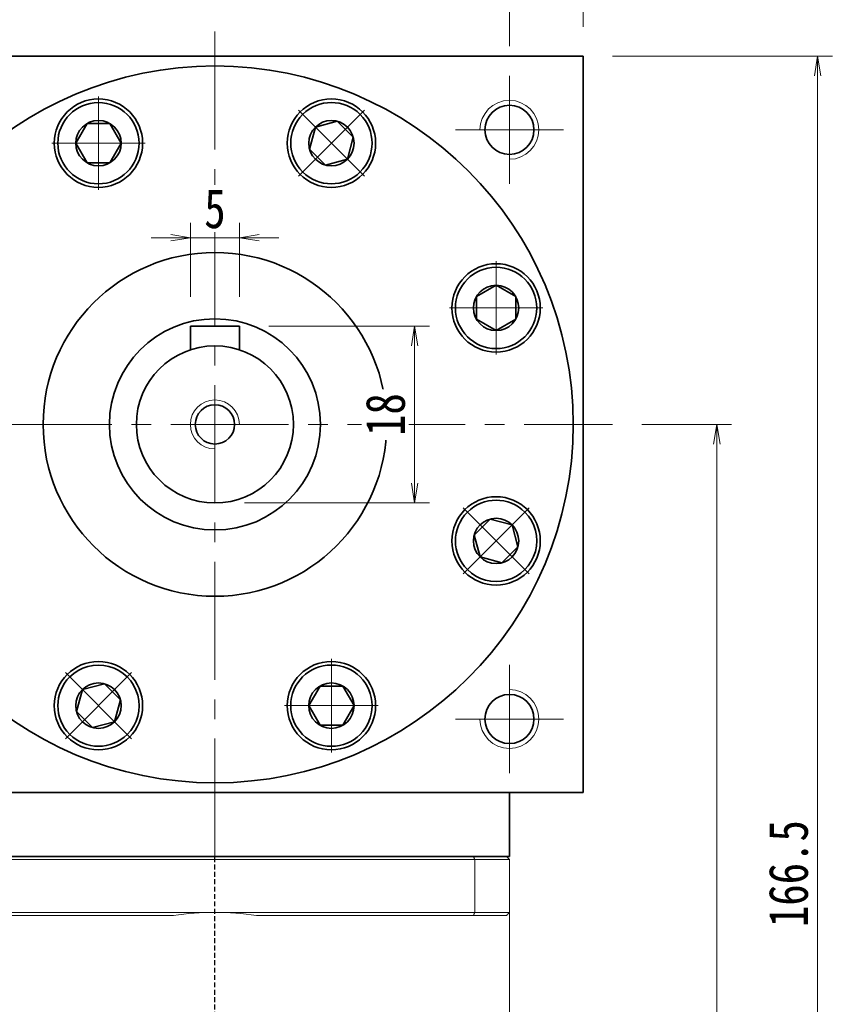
# Model space of a CAD drawing. Header units: millimetres. Extents: x -3 to 535, y 0 to 368.
# Tile 7 of 8: x 303 to 386, y 216 to 317. Entities that reach past the tile are written whole.
import ezdxf

# ---------------------------------------------------------------- set-up
doc = ezdxf.new("R2010")
doc.units = ezdxf.units.MM
doc.set_wipeout_variables(frame=1)
doc.linetypes.add('DASHED', pattern=[0.75, 0.5, -0.25])
doc.linetypes.add('点画线', pattern=[18, 12, -2, 2, -2])
for name, color, linetype, lineweight in [('EB0_1', 7, 'Continuous', 35), ('中心线层', 1, '点画线', 18), ('尺寸线层', 3, 'Continuous', 18), ('粗实线层', 7, 'Continuous', 35)]:
    doc.layers.add(name, color=color, linetype=linetype, lineweight=lineweight)
doc.styles.add('宋体', font='SimSun.ttf', dxfattribs={"width": 0.8})
doc.dimstyles.new('A水平标注$0', dxfattribs={"dimtxt": 3.5, "dimasz": 2, "dimexe": 1.5, "dimexo": 3, "dimgap": 1.1, "dimtad": 1, "dimtoh": 1, "dimdec": 4, "dimdsep": 46, "dimtxsty": '宋体', "dimblk": 'OPEN', "dimcen": 3, "dimclrd": 3, "dimclre": 3, "dimclrt": 6, "dimadec": 0, "dimazin": 0, "dimtm": 1e-09, "dimtfac": 1, "dimtdec": 4, "dimtix": 1, "dimtmove": 0, "dimatfit": 3, "dimldrblk": 'OPEN', "dimfxl": 0, "dimlwd": 13, "dimlwe": 13, "dimarcsym": 0})

# ---------------------------------------------------------------- blocks, each defined once
blk = doc.blocks.new('_Open')
at = {"color": 0, "linetype": 'ByBlock', "lineweight": -2}
for p, q in [((-1, 0.167), (0, 0)), ((-1, -0.167), (0, 0)), ((0, 0), (-1, 0))]:
    blk.add_line(p, q, dxfattribs=at)
blk = doc.blocks.new('*D28')
at = {"layer": 'Defpoints', "color": 0, "transparency": 16777216}
for p in [(292.66, 319.53), (322.66, 315.94), (292.66, 310.94)]:
    blk.add_point(p, dxfattribs=at)
at = {"layer": '尺寸线层', "color": 3, "lineweight": 13, "transparency": 16777216}
for p, q in [((292.66, 313.94), (292.66, 321.03)), ((322.66, 318.94), (322.66, 321.03)), ((320.66, 319.53), (294.66, 319.53))]:
    blk.add_line(p, q, dxfattribs=at)
at = {"layer": '尺寸线层', "color": 3, "lineweight": 13, "transparency": 16777216, "xscale": 2, "yscale": 2, "zscale": 2, "rotation": 180}
blk.add_blockref('_Open', (292.66, 319.53), dxfattribs=at)
at = {"layer": '尺寸线层', "color": 3, "lineweight": 13, "transparency": 16777216, "xscale": 2, "yscale": 2, "zscale": 2}
blk.add_blockref('_Open', (322.66, 319.53), dxfattribs=at)
at = {"layer": '尺寸线层', "color": 6, "transparency": 16777216, "insert": (307.66, 322.48), "char_height": 4, "attachment_point": 5, "style": '宋体', "bg_fill": 3, "box_fill_scale": 1.1, "bg_fill_color": 257, "bg_fill_transparency": 0}
blk.add_mtext('30', dxfattribs=at)
blk = doc.blocks.new('*D29')
at = {"layer": 'Defpoints', "color": 0, "transparency": 16777216}
for p in [(352.66, 319.53), (322.66, 315.94), (352.66, 310.94)]:
    blk.add_point(p, dxfattribs=at)
at = {"layer": '尺寸线层', "color": 3, "lineweight": 13, "transparency": 16777216}
for p, q in [((322.66, 318.94), (322.66, 321.03)), ((352.66, 313.94), (352.66, 321.03)), ((324.66, 319.53), (350.66, 319.53))]:
    blk.add_line(p, q, dxfattribs=at)
at = {"layer": '尺寸线层', "color": 3, "lineweight": 13, "transparency": 16777216, "xscale": 2, "yscale": 2, "zscale": 2, "rotation": 180}
blk.add_blockref('_Open', (322.66, 319.53), dxfattribs=at)
at = {"layer": '尺寸线层', "color": 3, "lineweight": 13, "transparency": 16777216, "xscale": 2, "yscale": 2, "zscale": 2}
blk.add_blockref('_Open', (352.66, 319.53), dxfattribs=at)
at = {"layer": '尺寸线层', "color": 6, "transparency": 16777216, "insert": (337.66, 322.48), "char_height": 4, "attachment_point": 5, "style": '宋体', "bg_fill": 3, "box_fill_scale": 1.1, "bg_fill_color": 257, "bg_fill_transparency": 0}
blk.add_mtext('30', dxfattribs=at)
blk = doc.blocks.new('*D30')
at = {"layer": 'Defpoints', "color": 0, "transparency": 16777216}
for p in [(285.16, 331.14), (285.16, 312.94), (360.16, 312.94)]:
    blk.add_point(p, dxfattribs=at)
at = {"layer": '尺寸线层', "color": 3, "lineweight": 13, "transparency": 16777216}
for p, q in [((285.16, 315.94), (285.16, 332.64)), ((360.16, 315.94), (360.16, 332.64)), ((358.16, 331.14), (287.16, 331.14))]:
    blk.add_line(p, q, dxfattribs=at)
at = {"layer": '尺寸线层', "color": 3, "lineweight": 13, "transparency": 16777216, "xscale": 2, "yscale": 2, "zscale": 2, "rotation": 180}
blk.add_blockref('_Open', (285.16, 331.14), dxfattribs=at)
at = {"layer": '尺寸线层', "color": 3, "lineweight": 13, "transparency": 16777216, "xscale": 2, "yscale": 2, "zscale": 2}
blk.add_blockref('_Open', (360.16, 331.14), dxfattribs=at)
at = {"layer": '尺寸线层', "color": 6, "transparency": 16777216, "insert": (322.66, 334.07), "char_height": 4, "attachment_point": 5, "style": '宋体', "bg_fill": 3, "box_fill_scale": 1.1, "bg_fill_color": 257, "bg_fill_transparency": 0}
blk.add_mtext('75', dxfattribs=at)
blk = doc.blocks.new('*D34')
at = {"layer": 'Defpoints', "color": 0, "transparency": 16777216}
for p in [(320.16, 294.45), (320.16, 285.44), (325.16, 285.44)]:
    blk.add_point(p, dxfattribs=at)
at = {"layer": '尺寸线层', "color": 3, "lineweight": 13, "transparency": 16777216}
for p, q in [((320.16, 288.44), (320.16, 295.95)), ((325.16, 288.44), (325.16, 295.95)), ((318.16, 294.45), (316.16, 294.45)), ((325.16, 294.45), (320.16, 294.45)), ((327.16, 294.45), (329.16, 294.45))]:
    blk.add_line(p, q, dxfattribs=at)
at = {"layer": '尺寸线层', "color": 3, "lineweight": 13, "transparency": 16777216, "xscale": 2, "yscale": 2, "zscale": 2}
blk.add_blockref('_Open', (320.16, 294.45), dxfattribs=at)
at = {"layer": '尺寸线层', "color": 3, "lineweight": 13, "transparency": 16777216, "xscale": 2, "yscale": 2, "zscale": 2, "rotation": 180}
blk.add_blockref('_Open', (325.16, 294.45), dxfattribs=at)
at = {"layer": '尺寸线层', "color": 6, "transparency": 16777216, "insert": (322.66, 297.39), "char_height": 4, "attachment_point": 5, "style": '宋体', "bg_fill": 3, "box_fill_scale": 1.1, "bg_fill_color": 257, "bg_fill_transparency": 0}
blk.add_mtext('5', dxfattribs=at)
blk = doc.blocks.new('*X7')
at = {"layer": '中心线层', "linetype": '点画线', "lineweight": 18}
for p, q in [((0, -4.76), (0, 4.76)), ((-4.76, 0), (4.76, 0))]:
    blk.add_line(p, q, dxfattribs=at)
at = {"layer": '粗实线层'}
for p, q in [((-2.31, 0), (-1.15, 2)), ((-1.15, 2), (1.15, 2)), ((2.31, 0), (1.15, 2)), ((2.31, 0), (1.15, 2)), ((-2.31, 0), (-1.15, -2)), ((2.31, 0), (1.15, -2)), ((-1.15, -2), (1.15, -2))]:
    blk.add_line(p, q, dxfattribs=at)
blk.add_circle((0, 0), 2.31, dxfattribs=at)
for start, end in [(0, 180), (180, 360)]:
    blk.add_arc((0, 0), 4.14, start, end, dxfattribs=at)
blk = doc.blocks.new('*D8')
at = {"layer": 'Defpoints', "color": 0, "transparency": 16777216}
for p in [(325.16, 285.44), (322.66, 267.44), (343, 267.44)]:
    blk.add_point(p, dxfattribs=at)
at = {"layer": '尺寸线层', "color": 3, "lineweight": 13, "transparency": 16777216}
for p, q in [((328.16, 285.44), (344.5, 285.44)), ((343, 283.44), (343, 269.44)), ((325.66, 267.44), (344.5, 267.44))]:
    blk.add_line(p, q, dxfattribs=at)
at = {"layer": '尺寸线层', "color": 3, "lineweight": 13, "transparency": 16777216, "xscale": 2, "yscale": 2, "zscale": 2}
for p, rotation in [((343, 285.44), 90), ((343, 267.44), 270)]:
    blk.add_blockref('_Open', p, dxfattribs=dict(at, rotation=rotation))
at = {"layer": '尺寸线层', "color": 6, "transparency": 16777216, "insert": (340.04, 276.44), "char_height": 4, "attachment_point": 5, "rotation": 90, "style": '宋体', "bg_fill": 3, "box_fill_scale": 1.1, "bg_fill_color": 257, "bg_fill_transparency": 0}
blk.add_mtext('18', dxfattribs=at)
blk = doc.blocks.new('*D9')
at = {"layer": 'Defpoints', "color": 0, "transparency": 16777216}
for p in [(363.16, 275.44), (352.46, 146.44), (373.78, 146.44)]:
    blk.add_point(p, dxfattribs=at)
at = {"layer": '尺寸线层', "color": 3, "lineweight": 13, "transparency": 16777216}
for p, q in [((366.16, 275.44), (375.28, 275.44)), ((373.78, 273.44), (373.78, 148.44)), ((355.46, 146.44), (375.28, 146.44))]:
    blk.add_line(p, q, dxfattribs=at)
at = {"layer": '尺寸线层', "color": 3, "lineweight": 13, "transparency": 16777216, "xscale": 2, "yscale": 2, "zscale": 2}
for p, rotation in [((373.78, 275.44), 89.9999999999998), ((373.78, 146.44), 269.9999999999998)]:
    blk.add_blockref('_Open', p, dxfattribs=dict(at, rotation=rotation))
at = {"layer": '尺寸线层', "color": 6, "transparency": 16777216, "insert": (370.83, 210.94), "char_height": 4, "attachment_point": 5, "rotation": 90, "style": '宋体', "bg_fill": 3, "box_fill_scale": 1.1, "bg_fill_color": 257, "bg_fill_transparency": 0}
blk.add_mtext('129', dxfattribs=at)
blk = doc.blocks.new('*D10')
at = {"layer": 'Defpoints', "color": 0, "transparency": 16777216}
for p in [(360.16, 312.94), (352.46, 146.44), (384.05, 146.44)]:
    blk.add_point(p, dxfattribs=at)
at = {"layer": '尺寸线层', "color": 3, "lineweight": 13, "transparency": 16777216}
for p, q in [((363.16, 312.94), (385.55, 312.94)), ((384.05, 310.94), (384.05, 148.44)), ((355.46, 146.44), (385.55, 146.44))]:
    blk.add_line(p, q, dxfattribs=at)
at = {"layer": '尺寸线层', "color": 3, "lineweight": 13, "transparency": 16777216, "xscale": 2, "yscale": 2, "zscale": 2}
for p, rotation in [((384.05, 312.94), 90), ((384.05, 146.44), 270)]:
    blk.add_blockref('_Open', p, dxfattribs=dict(at, rotation=rotation))
at = {"layer": '尺寸线层', "color": 6, "transparency": 16777216, "insert": (381.09, 229.69), "char_height": 4, "attachment_point": 5, "rotation": 90, "style": '宋体', "bg_fill": 3, "box_fill_scale": 1.1, "bg_fill_color": 257, "bg_fill_transparency": 0}
blk.add_mtext('166.5', dxfattribs=at)

msp = doc.modelspace()

# ---------------------------------------------------------------- linework, layer by layer
at = {"color": 7, "linetype": 'Continuous', "lineweight": 15}
for p, q in [((296.20123, 231.13545), (349.11625, 231.13545)), ((349.00262, 231.43545), (296.31486, 231.43545)), ((349.11625, 231.13545), (349.11625, 225.73545)), ((322.65874, 225.73545), (296.20123, 225.73545)), ((349.11625, 225.73545), (322.65874, 225.73545)), ((296.31486, 225.43545), (318.42672, 225.43545)), ((326.89076, 225.43545), (349.00262, 225.43545))]:
    msp.add_line(p, q, dxfattribs=at)
at = {"color": 1, "linetype": 'DASHED'}
msp.add_line((322.65874, 143.11052), (322.65874, 231.43545), dxfattribs=at)
at = {"color": 7, "linetype": 'Continuous', "lineweight": 15}
for start, end in [(90, 98.1096145), (81.8903855, 90)]:
    msp.add_arc((322.65874, 195.73545), 30, start, end, dxfattribs=at)
for points in [[(349.11625, 231.13545), (349.00262, 231.43545)], [(349.00262, 225.43545), (349.11625, 225.73545)]]:
    msp.add_open_spline(points, degree=1, dxfattribs=at)
at = {"layer": 'EB0_1'}
msp.add_line((352.65874, 231.43545), (292.65874, 231.43545), dxfattribs=at)
at = {"layer": '中心线层'}
for p, q in [((322.65874, 231.43545), (322.65874, 315.93545)), ((352.65874, 310.93545), (352.65874, 299.93545)), ((347.15874, 305.43545), (358.15874, 305.43545)), ((282.15874, 275.43545), (363.15874, 275.43545)), ((352.65874, 250.93545), (352.65874, 239.93545)), ((358.15874, 245.43545), (347.15874, 245.43545))]:
    msp.add_line(p, q, dxfattribs=at)
at = {"layer": '粗实线层'}
for p, q in [((285.15874, 312.93545), (360.15874, 312.93545)), ((360.15874, 312.93545), (360.15874, 237.93545)), ((325.15874, 285.43545), (320.15874, 285.43545)), ((320.15874, 285.43545), (320.15874, 283.03479)), ((325.15874, 285.43545), (325.15874, 283.03479)), ((285.15874, 237.93545), (360.15874, 237.93545)), ((352.65874, 231.43545), (352.65874, 237.93545))]:
    msp.add_line(p, q, dxfattribs=at)
for centre, radius in [((310.79555, 304.07571), 4.5), ((334.52193, 304.07571), 4.5), ((352.65874, 305.43545), 2.5), ((351.29901, 287.29863), 4.5), ((322.65874, 275.43545), 10.75), ((322.65874, 275.43545), 8), ((322.65874, 275.43545), 2), ((351.29901, 263.57226), 4.5), ((310.79555, 246.79518), 4.5), ((334.52193, 246.79518), 4.5), ((352.65874, 245.43545), 2.5)]:
    msp.add_circle(centre, radius, dxfattribs=at)
at = {"layer": '粗实线层', "lineweight": 18}
for centre, radius, start, end in [((352.65874, 305.43545), 3, 270, 180), ((322.65874, 275.43545), 2.5, 0, 270), ((352.65874, 245.43545), 3, 180, 90)]:
    msp.add_arc(centre, radius, start, end, dxfattribs=at)

# ---------------------------------------------------------------- next in the draw order: dimensions: what is measured, and where the dimension line sits
at = {"layer": '尺寸线层'}
dim = msp.add_linear_dim(base=(292.65874, 319.52807), p1=(322.65874, 315.93545), p2=(292.65874, 310.93545), angle=180, dimstyle='A水平标注$0', override={"dimtxt": 4, "dimgap": 1, "dimblk": 'Open', "dimtfill": 1, "dimtfillclr": 256}, dxfattribs=at)
dim.commit()
dim.dimension.update_dxf_attribs({"geometry": '*D28', "text_midpoint": (307.65874, 322.48337)})
dim = msp.add_linear_dim(base=(320.15874, 294.45367), p1=(325.15874, 285.43545), p2=(320.15874, 285.43545), dimstyle='A水平标注$0', override={"dimtxt": 4, "dimgap": 1, "dimblk": 'Open', "dimtfill": 1, "dimtfillclr": 256}, dxfattribs=at)
dim.commit()
dim.dimension.update_dxf_attribs({"geometry": '*D34', "text_midpoint": (322.65874, 297.38663)})

# ---------------------------------------------------------------- next in the draw order: wipeouts: each hides what was drawn before it
for points in [[(314.93555, 304.07571), (314.93548, 304.09997), (314.93527, 304.12424), (314.93491, 304.1485), (314.93442, 304.17275), (314.93378, 304.19701), (314.933, 304.22126), (314.93207, 304.24551), (314.931, 304.26975), (314.9298, 304.29398), (314.92845, 304.3182), (314.92695, 304.34242), (314.92532, 304.36663), (314.92354, 304.39083), (314.92163, 304.41501), (314.91957, 304.43919), (314.91737, 304.46335), (314.91502, 304.4875), (314.91254, 304.51164), (314.90991, 304.53576), (314.90715, 304.55986), (314.90424, 304.58395), (314.90119, 304.60802), (314.898, 304.63208), (314.89467, 304.65611), (314.8912, 304.68012), (314.88758, 304.70411), (314.88383, 304.72809), (314.87994, 304.75203), (314.8759, 304.77596), (314.87173, 304.79986), (314.87173, 304.79986), (314.83366, 304.98855), (314.78687, 305.17526), (314.73144, 305.3596), (314.66751, 305.54116), (314.59521, 305.71956), (314.51469, 305.8944), (314.42613, 306.06531), (314.32973, 306.23191), (314.22568, 306.39386), (314.11422, 306.5508), (313.99559, 306.70238), (313.87003, 306.84829), (313.73783, 306.9882), (313.59927, 307.12182), (313.45465, 307.24885), (313.30428, 307.36902), (313.14849, 307.48207), (312.98761, 307.58776), (312.82199, 307.68586), (312.652, 307.77615), (312.47798, 307.85844), (312.30033, 307.93255), (312.11943, 307.99833), (311.93567, 308.05563), (311.74944, 308.10432), (311.56115, 308.14431), (311.3712, 308.17549), (311.18001, 308.19782), (310.98799, 308.21124), (310.79555, 308.21571), (310.79555, 308.21571), (310.60312, 308.21124), (310.4111, 308.19782), (310.21991, 308.17549), (310.02996, 308.14431), (309.84167, 308.10432), (309.65544, 308.05563), (309.47168, 307.99833), (309.29077, 307.93255), (309.11313, 307.85844), (308.93911, 307.77615), (308.76911, 307.68586), (308.6035, 307.58776), (308.44262, 307.48207), (308.28682, 307.36902), (308.13646, 307.24885), (307.99183, 307.12182), (307.85327, 306.9882), (307.72107, 306.84829), (307.59552, 306.70238), (307.47689, 306.5508), (307.36543, 306.39386), (307.26138, 306.23191), (307.16497, 306.06531), (307.07642, 305.8944), (306.9959, 305.71956), (306.9236, 305.54116), (306.85966, 305.3596), (306.80424, 305.17526), (306.75745, 304.98855), (306.71938, 304.79986), (306.71938, 304.79986), (306.7152, 304.77596), (306.71117, 304.75203), (306.70728, 304.72809), (306.70352, 304.70411), (306.69991, 304.68012), (306.69644, 304.65611), (306.69311, 304.63208), (306.68992, 304.60802), (306.68687, 304.58395), (306.68396, 304.55986), (306.68119, 304.53576), (306.67857, 304.51164), (306.67609, 304.4875), (306.67374, 304.46335), (306.67154, 304.43919), (306.66948, 304.41501), (306.66756, 304.39083), (306.66579, 304.36663), (306.66415, 304.34242), (306.66266, 304.3182), (306.66131, 304.29398), (306.6601, 304.26975), (306.65904, 304.24551), (306.65811, 304.22126), (306.65733, 304.19701), (306.65669, 304.17275), (306.65619, 304.1485), (306.65584, 304.12424), (306.65563, 304.09997), (306.65555, 304.07571), (306.65555, 304.07571), (306.66123, 303.85904), (306.67823, 303.64296), (306.70652, 303.42807), (306.74602, 303.21496), (306.79662, 303.0042), (306.85818, 302.79638), (306.93053, 302.59207), (307.01348, 302.39182), (307.10679, 302.19619), (307.21021, 302.00571), (307.32346, 301.82091), (307.44622, 301.64228), (307.57817, 301.47032), (307.71893, 301.30551), (307.86813, 301.14829), (308.02535, 300.99909), (308.19017, 300.85833), (308.36212, 300.72638), (308.54075, 300.60361), (308.72555, 300.49037), (308.91603, 300.38694), (309.11166, 300.29363), (309.31191, 300.21069), (309.51622, 300.13834), (309.72404, 300.07678), (309.9348, 300.02618), (310.14792, 299.98668), (310.36281, 299.95839), (310.57888, 299.94138), (310.79555, 299.93571), (310.79555, 299.93571), (311.01223, 299.94138), (311.2283, 299.95839), (311.44319, 299.98668), (311.65631, 300.02618), (311.86707, 300.07678), (312.07488, 300.13834), (312.2792, 300.21069), (312.47944, 300.29363), (312.67508, 300.38694), (312.86555, 300.49037), (313.05036, 300.60361), (313.22899, 300.72638), (313.40094, 300.85833), (313.56576, 300.99909), (313.72298, 301.14829), (313.87217, 301.30551), (314.01294, 301.47032), (314.14488, 301.64228), (314.26765, 301.82091), (314.3809, 302.00571), (314.48432, 302.19619), (314.57763, 302.39182), (314.66058, 302.59207), (314.73293, 302.79638), (314.79449, 303.0042), (314.84509, 303.21496), (314.88458, 303.42807), (314.91288, 303.64296), (314.92988, 303.85904)], [(337.44935, 301.14829), (337.46646, 301.1655), (337.48346, 301.1828), (337.50036, 301.20021), (337.51717, 301.21771), (337.53386, 301.23532), (337.55046, 301.25302), (337.56695, 301.27081), (337.58334, 301.28871), (337.59962, 301.3067), (337.61579, 301.32478), (337.63186, 301.34296), (337.64782, 301.36124), (337.66368, 301.3796), (337.67942, 301.39806), (337.69506, 301.41661), (337.71059, 301.43525), (337.72601, 301.45399), (337.74132, 301.47281), (337.75652, 301.49172), (337.77161, 301.51072), (337.78659, 301.52981), (337.80145, 301.54899), (337.8162, 301.56825), (337.83084, 301.5876), (337.84537, 301.60704), (337.85978, 301.62656), (337.87407, 301.64616), (337.88826, 301.66585), (337.90232, 301.68562), (337.91627, 301.70547), (337.91627, 301.70547), (338.02278, 301.86581), (338.12171, 302.03093), (338.21287, 302.20046), (338.29605, 302.37406), (338.37106, 302.55132), (338.43776, 302.73189), (338.49599, 302.91536), (338.54563, 303.10134), (338.58657, 303.28942), (338.61873, 303.47921), (338.64203, 303.67028), (338.65642, 303.86223), (338.66187, 304.05464), (338.65838, 304.2471), (338.64594, 304.43919), (338.62459, 304.63049), (338.59437, 304.82059), (338.55534, 305.00908), (338.50759, 305.19556), (338.45123, 305.37961), (338.38638, 305.56085), (338.31317, 305.73887), (338.23176, 305.9133), (338.14234, 306.08375), (338.04508, 306.24987), (337.94022, 306.41128), (337.82796, 306.56765), (337.70855, 306.71863), (337.58226, 306.8639), (337.44935, 307.00313), (337.44935, 307.00313), (337.31011, 307.13604), (337.16485, 307.26234), (337.01387, 307.38174), (336.8575, 307.494), (336.69609, 307.59887), (336.52997, 307.69612), (336.35952, 307.78555), (336.18509, 307.86695), (336.00706, 307.94016), (335.82583, 308.00502), (335.64178, 308.06138), (335.4553, 308.10912), (335.26681, 308.14815), (335.07671, 308.17837), (334.88541, 308.19972), (334.69332, 308.21216), (334.50086, 308.21566), (334.30845, 308.2102), (334.1165, 308.19581), (333.92542, 308.17251), (333.73564, 308.14036), (333.54755, 308.09942), (333.36158, 308.04978), (333.17811, 307.99154), (332.99754, 307.92485), (332.82027, 307.84983), (332.64668, 307.76665), (332.47714, 307.6755), (332.31203, 307.57656), (332.15169, 307.47005), (332.15169, 307.47005), (332.13184, 307.4561), (332.11206, 307.44204), (332.09238, 307.42786), (332.07277, 307.41356), (332.05325, 307.39915), (332.03382, 307.38463), (332.01447, 307.36999), (331.99521, 307.35523), (331.97603, 307.34037), (331.95694, 307.32539), (331.93794, 307.31031), (331.91903, 307.29511), (331.9002, 307.2798), (331.88147, 307.26438), (331.86283, 307.24885), (331.84428, 307.23321), (331.82582, 307.21746), (331.80745, 307.20161), (331.78918, 307.18564), (331.771, 307.16958), (331.75291, 307.1534), (331.73492, 307.13712), (331.71703, 307.12073), (331.69923, 307.10424), (331.68153, 307.08765), (331.66393, 307.07095), (331.64642, 307.05415), (331.62902, 307.03724), (331.61171, 307.02024), (331.59451, 307.00313), (331.59451, 307.00313), (331.44531, 306.84591), (331.30454, 306.6811), (331.1726, 306.50914), (331.04983, 306.33052), (330.93658, 306.14571), (330.83316, 305.95523), (330.73985, 305.7596), (330.6569, 305.55935), (330.58455, 305.35504), (330.52299, 305.14722), (330.4724, 304.93647), (330.4329, 304.72335), (330.40461, 304.50846), (330.3876, 304.29238), (330.38193, 304.07571), (330.3876, 303.85904), (330.40461, 303.64296), (330.4329, 303.42807), (330.4724, 303.21496), (330.52299, 303.0042), (330.58455, 302.79638), (330.6569, 302.59207), (330.73985, 302.39182), (330.83316, 302.19619), (330.93658, 302.00571), (331.04983, 301.82091), (331.1726, 301.64228), (331.30454, 301.47032), (331.44531, 301.30551), (331.59451, 301.14829), (331.59451, 301.14829), (331.75173, 300.99909), (331.91654, 300.85833), (332.0885, 300.72638), (332.26712, 300.60361), (332.45193, 300.49037), (332.64241, 300.38694), (332.83804, 300.29363), (333.03828, 300.21069), (333.2426, 300.13834), (333.45042, 300.07678), (333.66117, 300.02618), (333.87429, 299.98668), (334.08918, 299.95839), (334.30526, 299.94138), (334.52193, 299.93571), (334.7386, 299.94138), (334.95468, 299.95839), (335.16957, 299.98668), (335.38268, 300.02618), (335.59344, 300.07678), (335.80126, 300.13834), (336.00557, 300.21069), (336.20582, 300.29363), (336.40145, 300.38694), (336.59193, 300.49037), (336.77673, 300.60361), (336.95536, 300.72638), (337.12731, 300.85833), (337.29213, 300.99909)], [(351.29901, 283.15863), (351.32327, 283.1587), (351.34753, 283.15892), (351.37179, 283.15927), (351.39605, 283.15977), (351.4203, 283.16041), (351.44456, 283.16119), (351.4688, 283.16212), (351.49304, 283.16318), (351.51727, 283.16439), (351.5415, 283.16574), (351.56572, 283.16723), (351.58992, 283.16887), (351.61412, 283.17064), (351.63831, 283.17256), (351.66248, 283.17462), (351.68665, 283.17682), (351.7108, 283.17916), (351.73493, 283.18165), (351.75905, 283.18427), (351.78316, 283.18704), (351.80725, 283.18995), (351.83132, 283.193), (351.85537, 283.19619), (351.8794, 283.19952), (351.90342, 283.20299), (351.92741, 283.2066), (351.95138, 283.21036), (351.97533, 283.21425), (351.99925, 283.21828), (352.02316, 283.22246), (352.02316, 283.22246), (352.21184, 283.26052), (352.39856, 283.30732), (352.5829, 283.36274), (352.76446, 283.42668), (352.94285, 283.49898), (353.11769, 283.5795), (353.2886, 283.66805), (353.45521, 283.76446), (353.61716, 283.8685), (353.77409, 283.97996), (353.92568, 284.0986), (354.07158, 284.22415), (354.21149, 284.35635), (354.34511, 284.49491), (354.47214, 284.63953), (354.59231, 284.7899), (354.70537, 284.94569), (354.81105, 285.10657), (354.90915, 285.27219), (354.99944, 285.44219), (355.08173, 285.6162), (355.15585, 285.79385), (355.22163, 285.97475), (355.27892, 286.15852), (355.32762, 286.34475), (355.3676, 286.53304), (355.39879, 286.72298), (355.42112, 286.91417), (355.43453, 287.10619), (355.43901, 287.29863), (355.43901, 287.29863), (355.43453, 287.49107), (355.42112, 287.68309), (355.39879, 287.87428), (355.3676, 288.06423), (355.32762, 288.25252), (355.27892, 288.43875), (355.22163, 288.62251), (355.15585, 288.80341), (355.08173, 288.98106), (354.99944, 289.15507), (354.90915, 289.32507), (354.81105, 289.49069), (354.70537, 289.65157), (354.59231, 289.80736), (354.47214, 289.95773), (354.34511, 290.10235), (354.21149, 290.24091), (354.07158, 290.37311), (353.92568, 290.49866), (353.77409, 290.6173), (353.61716, 290.72876), (353.45521, 290.83281), (353.2886, 290.92921), (353.11769, 291.01777), (352.94285, 291.09829), (352.76446, 291.17059), (352.5829, 291.23452), (352.39856, 291.28995), (352.21184, 291.33674), (352.02316, 291.37481), (352.02316, 291.37481), (351.99925, 291.37898), (351.97533, 291.38302), (351.95138, 291.38691), (351.92741, 291.39066), (351.90342, 291.39427), (351.8794, 291.39775), (351.85537, 291.40108), (351.83132, 291.40427), (351.80725, 291.40732), (351.78316, 291.41022), (351.75905, 291.41299), (351.73493, 291.41562), (351.7108, 291.4181), (351.68665, 291.42044), (351.66248, 291.42264), (351.63831, 291.4247), (351.61412, 291.42662), (351.58992, 291.4284), (351.56572, 291.43003), (351.5415, 291.43152), (351.51727, 291.43287), (351.49304, 291.43408), (351.4688, 291.43515), (351.44456, 291.43607), (351.4203, 291.43685), (351.39605, 291.43749), (351.37179, 291.43799), (351.34753, 291.43835), (351.32327, 291.43856), (351.29901, 291.43863), (351.29901, 291.43863), (351.08234, 291.43296), (350.86626, 291.41595), (350.65137, 291.38766), (350.43825, 291.34816), (350.2275, 291.29756), (350.01968, 291.23601), (349.81536, 291.16365), (349.61512, 291.08071), (349.41949, 290.9874), (349.22901, 290.88398), (349.0442, 290.77073), (348.86558, 290.64796), (348.69362, 290.51602), (348.52881, 290.37525), (348.37158, 290.22605), (348.22239, 290.06883), (348.08162, 289.90402), (347.94968, 289.73206), (347.82691, 289.55344), (347.71366, 289.36863), (347.61024, 289.17815), (347.51693, 288.98252), (347.43398, 288.78228), (347.36163, 288.57796), (347.30007, 288.37014), (347.24948, 288.15939), (347.20998, 287.94627), (347.18169, 287.73138), (347.16468, 287.5153), (347.15901, 287.29863), (347.15901, 287.29863), (347.16468, 287.08196), (347.18169, 286.86588), (347.20998, 286.65099), (347.24948, 286.43788), (347.30007, 286.22712), (347.36163, 286.0193), (347.43398, 285.81499), (347.51693, 285.61474), (347.61024, 285.41911), (347.71366, 285.22863), (347.82691, 285.04383), (347.94968, 284.8652), (348.08162, 284.69325), (348.22239, 284.52843), (348.37158, 284.37121), (348.52881, 284.22201), (348.69362, 284.08125), (348.86558, 283.9493), (349.0442, 283.82654), (349.22901, 283.71329), (349.41949, 283.60986), (349.61512, 283.51655), (349.81536, 283.43361), (350.01968, 283.36126), (350.2275, 283.2997), (350.43825, 283.2491), (350.65137, 283.2096), (350.86626, 283.18131), (351.08234, 283.16431)], [(348.37158, 260.64484), (348.38879, 260.62773), (348.4061, 260.61073), (348.4235, 260.59382), (348.44101, 260.57702), (348.45861, 260.56032), (348.47631, 260.54373), (348.49411, 260.52724), (348.512, 260.51085), (348.52999, 260.49457), (348.54808, 260.47839), (348.56626, 260.46233), (348.58453, 260.44636), (348.6029, 260.43051), (348.62136, 260.41476), (348.63991, 260.39912), (348.65855, 260.38359), (348.67728, 260.36817), (348.69611, 260.35286), (348.71502, 260.33766), (348.73402, 260.32258), (348.75311, 260.3076), (348.77228, 260.29274), (348.79155, 260.27798), (348.8109, 260.26334), (348.83033, 260.24882), (348.84985, 260.23441), (348.86946, 260.22011), (348.88914, 260.20593), (348.90891, 260.19187), (348.92877, 260.17792), (348.92877, 260.17792), (349.08911, 260.07141), (349.25422, 259.97247), (349.42376, 259.88132), (349.59735, 259.79814), (349.77462, 259.72312), (349.95519, 259.65643), (350.13866, 259.5982), (350.32463, 259.54855), (350.51272, 259.50761), (350.7025, 259.47546), (350.89358, 259.45216), (351.08553, 259.43777), (351.27794, 259.43231), (351.4704, 259.43581), (351.66248, 259.44825), (351.85379, 259.4696), (352.04389, 259.49982), (352.23238, 259.53885), (352.41885, 259.58659), (352.60291, 259.64295), (352.78414, 259.70781), (352.96217, 259.78102), (353.13659, 259.86242), (353.30705, 259.95185), (353.47317, 260.0491), (353.63458, 260.15397), (353.79095, 260.26623), (353.94192, 260.38563), (354.08719, 260.51193), (354.22643, 260.64484), (354.22643, 260.64484), (354.35934, 260.78408), (354.48563, 260.92934), (354.60504, 261.08032), (354.71729, 261.23669), (354.82216, 261.3981), (354.91942, 261.56422), (355.00884, 261.73467), (355.09025, 261.9091), (355.16346, 262.08712), (355.22831, 262.26836), (355.28467, 262.45241), (355.33242, 262.63889), (355.37144, 262.82738), (355.40167, 263.01748), (355.42302, 263.20878), (355.43546, 263.40087), (355.43895, 263.59333), (355.4335, 263.78574), (355.41911, 263.97769), (355.39581, 264.16876), (355.36365, 264.35855), (355.32271, 264.54663), (355.27307, 264.73261), (355.21484, 264.91608), (355.14814, 265.09665), (355.07312, 265.27391), (354.98995, 265.44751), (354.89879, 265.61704), (354.79985, 265.78216), (354.69335, 265.9425), (354.69335, 265.9425), (354.6794, 265.96235), (354.66533, 265.98212), (354.65115, 266.00181), (354.63686, 266.02141), (354.62245, 266.04093), (354.60792, 266.06037), (354.59328, 266.07972), (354.57853, 266.09898), (354.56367, 266.11816), (354.54869, 266.13725), (354.5336, 266.15625), (354.5184, 266.17516), (354.50309, 266.19398), (354.48767, 266.21272), (354.47214, 266.23136), (354.4565, 266.24991), (354.44076, 266.26837), (354.4249, 266.28673), (354.40894, 266.30501), (354.39287, 266.32319), (354.3767, 266.34127), (354.36041, 266.35926), (354.34403, 266.37716), (354.32754, 266.39495), (354.31094, 266.41265), (354.29424, 266.43026), (354.27744, 266.44776), (354.26054, 266.46517), (354.24353, 266.48247), (354.22643, 266.49968), (354.22643, 266.49968), (354.06921, 266.64888), (353.90439, 266.78964), (353.73244, 266.92159), (353.55381, 267.04436), (353.36901, 267.1576), (353.17853, 267.26103), (352.9829, 267.35434), (352.78265, 267.43728), (352.57834, 267.50963), (352.37052, 267.57119), (352.15976, 267.62179), (351.94665, 267.66129), (351.73175, 267.68958), (351.51568, 267.70659), (351.29901, 267.71226), (351.08234, 267.70659), (350.86626, 267.68958), (350.65137, 267.66129), (350.43825, 267.62179), (350.2275, 267.57119), (350.01968, 267.50963), (349.81536, 267.43728), (349.61512, 267.35434), (349.41949, 267.26103), (349.22901, 267.1576), (349.0442, 267.04436), (348.86558, 266.92159), (348.69362, 266.78964), (348.52881, 266.64888), (348.37158, 266.49968), (348.37158, 266.49968), (348.22239, 266.34246), (348.08162, 266.17765), (347.94968, 266.00569), (347.82691, 265.82706), (347.71366, 265.64226), (347.61024, 265.45178), (347.51693, 265.25615), (347.43398, 265.0559), (347.36163, 264.85159), (347.30007, 264.64377), (347.24948, 264.43301), (347.20998, 264.2199), (347.18169, 264.00501), (347.16468, 263.78893), (347.15901, 263.57226), (347.16468, 263.35559), (347.18169, 263.13951), (347.20998, 262.92462), (347.24948, 262.7115), (347.30007, 262.50075), (347.36163, 262.29293), (347.43398, 262.08862), (347.51693, 261.88837), (347.61024, 261.69274), (347.71366, 261.50226), (347.82691, 261.31745), (347.94968, 261.13883), (348.08162, 260.96687), (348.22239, 260.80206)], [(307.86813, 249.7226), (307.85103, 249.7054), (307.83402, 249.68809), (307.81712, 249.67068), (307.80032, 249.65318), (307.78362, 249.63557), (307.76702, 249.61787), (307.75053, 249.60008), (307.73415, 249.58218), (307.71787, 249.56419), (307.70169, 249.54611), (307.68562, 249.52793), (307.66966, 249.50966), (307.6538, 249.49129), (307.63806, 249.47283), (307.62242, 249.45428), (307.60689, 249.43564), (307.59147, 249.4169), (307.57616, 249.39808), (307.56096, 249.37917), (307.54587, 249.36017), (307.5309, 249.34108), (307.51603, 249.3219), (307.50128, 249.30264), (307.48664, 249.28329), (307.47211, 249.26385), (307.4577, 249.24433), (307.44341, 249.22473), (307.42923, 249.20504), (307.41516, 249.18527), (307.40121, 249.16542), (307.40121, 249.16542), (307.29471, 249.00508), (307.19577, 248.83996), (307.10461, 248.67043), (307.02144, 248.49684), (306.94642, 248.31957), (306.87972, 248.139), (306.82149, 247.95553), (306.77185, 247.76955), (306.73091, 247.58147), (306.69875, 247.39168), (306.67545, 247.20061), (306.66106, 247.00866), (306.65561, 246.81625), (306.6591, 246.62379), (306.67154, 246.4317), (306.69289, 246.2404), (306.72312, 246.0503), (306.76214, 245.86181), (306.80989, 245.67533), (306.86625, 245.49128), (306.9311, 245.31004), (307.00431, 245.13202), (307.08572, 244.95759), (307.17515, 244.78714), (307.2724, 244.62102), (307.37727, 244.45961), (307.48952, 244.30324), (307.60893, 244.15226), (307.73522, 244.007), (307.86813, 243.86776), (307.86813, 243.86776), (308.00737, 243.73485), (308.15264, 243.60855), (308.30361, 243.48915), (308.45998, 243.37689), (308.6214, 243.27202), (308.78751, 243.17477), (308.95797, 243.08535), (309.1324, 243.00394), (309.31042, 242.93073), (309.49165, 242.86587), (309.67571, 242.80951), (309.86218, 242.76177), (310.05067, 242.72274), (310.24077, 242.69252), (310.43208, 242.67117), (310.62416, 242.65873), (310.81662, 242.65523), (311.00903, 242.66069), (311.20098, 242.67508), (311.39206, 242.69838), (311.58184, 242.73053), (311.76993, 242.77148), (311.95591, 242.82112), (312.13938, 242.87935), (312.31994, 242.94604), (312.49721, 243.02106), (312.6708, 243.10424), (312.84034, 243.19539), (313.00546, 243.29433), (313.16579, 243.40084), (313.16579, 243.40084), (313.18565, 243.41479), (313.20542, 243.42885), (313.2251, 243.44303), (313.24471, 243.45733), (313.26423, 243.47174), (313.28366, 243.48627), (313.30301, 243.5009), (313.32228, 243.51566), (313.34145, 243.53052), (313.36054, 243.5455), (313.37954, 243.56059), (313.39846, 243.57578), (313.41728, 243.59109), (313.43601, 243.60651), (313.45465, 243.62204), (313.4732, 243.63768), (313.49166, 243.65343), (313.51003, 243.66928), (313.5283, 243.68525), (313.54648, 243.70132), (313.56457, 243.71749), (313.58256, 243.73377), (313.60045, 243.75016), (313.61825, 243.76665), (313.63595, 243.78324), (313.65355, 243.79994), (313.67106, 243.81674), (313.68846, 243.83365), (313.70577, 243.85065), (313.72298, 243.86776), (313.72298, 243.86776), (313.87217, 244.02498), (314.01294, 244.18979), (314.14488, 244.36175), (314.26765, 244.54037), (314.3809, 244.72518), (314.48432, 244.91566), (314.57763, 245.11129), (314.66058, 245.31154), (314.73293, 245.51585), (314.79449, 245.72367), (314.84509, 245.93443), (314.88458, 246.14754), (314.91288, 246.36243), (314.92988, 246.57851), (314.93555, 246.79518), (314.92988, 247.01185), (314.91288, 247.22793), (314.88458, 247.44282), (314.84509, 247.65593), (314.79449, 247.86669), (314.73293, 248.07451), (314.66058, 248.27882), (314.57763, 248.47907), (314.48432, 248.6747), (314.3809, 248.86518), (314.26765, 249.04999), (314.14488, 249.22861), (314.01294, 249.40057), (313.87217, 249.56538), (313.72298, 249.7226), (313.72298, 249.7226), (313.56576, 249.8718), (313.40094, 250.01256), (313.22899, 250.14451), (313.05036, 250.26728), (312.86555, 250.38053), (312.67508, 250.48395), (312.47944, 250.57726), (312.2792, 250.6602), (312.07488, 250.73255), (311.86707, 250.79411), (311.65631, 250.84471), (311.44319, 250.88421), (311.2283, 250.9125), (311.01223, 250.92951), (310.79555, 250.93518), (310.57888, 250.92951), (310.36281, 250.9125), (310.14792, 250.88421), (309.9348, 250.84471), (309.72404, 250.79411), (309.51622, 250.73255), (309.31191, 250.6602), (309.11166, 250.57726), (308.91603, 250.48395), (308.72555, 250.38053), (308.54075, 250.26728), (308.36212, 250.14451), (308.19017, 250.01256), (308.02535, 249.8718)], [(330.38193, 246.79518), (330.382, 246.77092), (330.38221, 246.74665), (330.38257, 246.72239), (330.38306, 246.69814), (330.3837, 246.67388), (330.38449, 246.64963), (330.38541, 246.62539), (330.38648, 246.60115), (330.38768, 246.57691), (330.38904, 246.55269), (330.39053, 246.52847), (330.39216, 246.50426), (330.39394, 246.48006), (330.39585, 246.45588), (330.39791, 246.4317), (330.40012, 246.40754), (330.40246, 246.38339), (330.40494, 246.35925), (330.40757, 246.33513), (330.41033, 246.31103), (330.41324, 246.28694), (330.41629, 246.26287), (330.41948, 246.23882), (330.42281, 246.21478), (330.42628, 246.19077), (330.4299, 246.16678), (330.43365, 246.14281), (330.43754, 246.11886), (330.44158, 246.09493), (330.44575, 246.07103), (330.44575, 246.07103), (330.48382, 245.88234), (330.53061, 245.69563), (330.58604, 245.51129), (330.64997, 245.32973), (330.72227, 245.15133), (330.80279, 244.97649), (330.89135, 244.80558), (330.98775, 244.63898), (331.0918, 244.47703), (331.20326, 244.3201), (331.32189, 244.16851), (331.44745, 244.0226), (331.57965, 243.88269), (331.71821, 243.74908), (331.86283, 243.62204), (332.0132, 243.50187), (332.16899, 243.38882), (332.32987, 243.28313), (332.49549, 243.18504), (332.66549, 243.09474), (332.8395, 243.01245), (333.01715, 242.93834), (333.19805, 242.87256), (333.38181, 242.81526), (333.56804, 242.76657), (333.75633, 242.72659), (333.94628, 242.6954), (334.13747, 242.67307), (334.32949, 242.65965), (334.52193, 242.65518), (334.52193, 242.65518), (334.71436, 242.65965), (334.90639, 242.67307), (335.09758, 242.6954), (335.28752, 242.72659), (335.47581, 242.76657), (335.66204, 242.81526), (335.84581, 242.87256), (336.02671, 242.93834), (336.20436, 243.01245), (336.37837, 243.09474), (336.54837, 243.18504), (336.71399, 243.28313), (336.87486, 243.38882), (337.03066, 243.50187), (337.18103, 243.62204), (337.32565, 243.74908), (337.46421, 243.88269), (337.59641, 244.0226), (337.72196, 244.16851), (337.84059, 244.3201), (337.95206, 244.47703), (338.0561, 244.63898), (338.15251, 244.80558), (338.24106, 244.97649), (338.32158, 245.15133), (338.39388, 245.32973), (338.45782, 245.51129), (338.51324, 245.69563), (338.56004, 245.88234), (338.5981, 246.07103), (338.5981, 246.07103), (338.60228, 246.09493), (338.60631, 246.11886), (338.6102, 246.14281), (338.61396, 246.16678), (338.61757, 246.19077), (338.62104, 246.21478), (338.62437, 246.23882), (338.62756, 246.26287), (338.63061, 246.28694), (338.63352, 246.31103), (338.63629, 246.33513), (338.63891, 246.35925), (338.6414, 246.38339), (338.64374, 246.40754), (338.64594, 246.4317), (338.648, 246.45588), (338.64992, 246.48006), (338.65169, 246.50426), (338.65333, 246.52847), (338.65482, 246.55269), (338.65617, 246.57691), (338.65738, 246.60115), (338.65844, 246.62539), (338.65937, 246.64963), (338.66015, 246.67388), (338.66079, 246.69814), (338.66129, 246.72239), (338.66164, 246.74665), (338.66186, 246.77092), (338.66193, 246.79518), (338.66193, 246.79518), (338.65625, 247.01185), (338.63925, 247.22793), (338.61096, 247.44282), (338.57146, 247.65593), (338.52086, 247.86669), (338.4593, 248.07451), (338.38695, 248.27882), (338.30401, 248.47907), (338.21069, 248.6747), (338.10727, 248.86518), (337.99402, 249.04999), (337.87126, 249.22861), (337.73931, 249.40057), (337.59855, 249.56538), (337.44935, 249.7226), (337.29213, 249.8718), (337.12731, 250.01256), (336.95536, 250.14451), (336.77673, 250.26728), (336.59193, 250.38053), (336.40145, 250.48395), (336.20582, 250.57726), (336.00557, 250.6602), (335.80126, 250.73255), (335.59344, 250.79411), (335.38268, 250.84471), (335.16957, 250.88421), (334.95468, 250.9125), (334.7386, 250.92951), (334.52193, 250.93518), (334.52193, 250.93518), (334.30526, 250.92951), (334.08918, 250.9125), (333.87429, 250.88421), (333.66117, 250.84471), (333.45042, 250.79411), (333.2426, 250.73255), (333.03828, 250.6602), (332.83804, 250.57726), (332.64241, 250.48395), (332.45193, 250.38053), (332.26712, 250.26728), (332.0885, 250.14451), (331.91654, 250.01256), (331.75173, 249.8718), (331.59451, 249.7226), (331.44531, 249.56538), (331.30454, 249.40057), (331.1726, 249.22861), (331.04983, 249.04999), (330.93658, 248.86518), (330.83316, 248.6747), (330.73985, 248.47907), (330.6569, 248.27882), (330.58455, 248.07451), (330.52299, 247.86669), (330.4724, 247.65593), (330.4329, 247.44282), (330.40461, 247.22793), (330.3876, 247.01185)]]:
    msp.add_wipeout(points).dxf.layer = '粗实线层'

# ---------------------------------------------------------------- next in the draw order: linework, layer by layer
at = {"layer": '粗实线层'}
msp.add_circle((322.65874, 275.43545), 17.5, dxfattribs=at)

# ---------------------------------------------------------------- next in the draw order: block references
msp.add_blockref('*X7', (310.79555, 304.07571), dxfattribs=at)
for p, rotation in [((351.29901, 287.29863), 270), ((351.29901, 263.57226), 225), ((310.79555, 246.79518), 135.0000000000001), ((334.52193, 246.79518), 180)]:
    msp.add_blockref('*X7', p, dxfattribs=dict(at, rotation=rotation))

# ---------------------------------------------------------------- next in the draw order: dimensions: what is measured, and where the dimension line sits
at = {"layer": '尺寸线层'}
dim = msp.add_linear_dim(base=(352.65874, 319.52807), p1=(322.65874, 315.93545), p2=(352.65874, 310.93545), angle=180, dimstyle='A水平标注$0', override={"dimtxt": 4, "dimgap": 1, "dimblk": 'Open', "dimtfill": 1, "dimtfillclr": 256}, dxfattribs=at)
dim.commit()
dim.dimension.update_dxf_attribs({"geometry": '*D29', "text_midpoint": (337.65874, 322.48337)})

# ---------------------------------------------------------------- next in the draw order: linework, layer by layer
at = {"layer": '粗实线层'}
msp.add_circle((322.65874, 275.43545), 36.5, dxfattribs=at)

# ---------------------------------------------------------------- next in the draw order: block references
at = {"layer": '粗实线层', "rotation": 315.0000000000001}
msp.add_blockref('*X7', (334.52193, 304.07571), dxfattribs=at)

# ---------------------------------------------------------------- next in the draw order: dimensions: what is measured, and where the dimension line sits
at = {"layer": '尺寸线层'}
dim = msp.add_linear_dim(base=(285.15874, 331.13798), p1=(360.15874, 312.93545), p2=(285.15874, 312.93545), dimstyle='A水平标注$0', override={"dimtxt": 4, "dimgap": 1, "dimblk": 'Open', "dimtfill": 1, "dimtfillclr": 256}, dxfattribs=at)
dim.commit()
dim.dimension.update_dxf_attribs({"geometry": '*D30', "text_midpoint": (322.65874, 334.07094)})

# ---------------------------------------------------------------- next in the draw order: dimensions: what is measured, and where the dimension line sits
for base, p1, p2, angle, override, picture, middle in [((343.00017, 267.43545), (325.15874, 285.43545), (322.65874, 267.43545), 270, {"dimtxt": 4, "dimgap": 1, "dimblk": 'Open', "dimtfill": 1, "dimtfillclr": 256}, '*D8', (340.04487, 276.43545)), ((373.78472, 146.43545), (363.15874, 275.43545), (352.45874, 146.43545), 90, {"dimtxt": 4, "dimgap": 1}, '*D9', (370.82942, 210.93545))]:
    dim = msp.add_linear_dim(base=base, p1=p1, p2=p2, angle=angle, dimstyle='A水平标注$0', override=override, dxfattribs=at)
    dim.commit()
    dim.dimension.update_dxf_attribs({"geometry": picture, "text_midpoint": middle})

# ---------------------------------------------------------------- next in the draw order: dimensions: what is measured, and where the dimension line sits
dim = msp.add_linear_dim(base=(384.04625, 146.43545), p1=(360.15874, 312.93545), p2=(352.45874, 146.43545), angle=90, dimstyle='A水平标注$0', override={"dimtxt": 4, "dimgap": 1}, dxfattribs=at)
dim.commit()
dim.dimension.update_dxf_attribs({"geometry": '*D10', "text_midpoint": (381.09094, 229.68545)})

# ---------------------------------------------------------------- next in the draw order: linework, layer by layer
at = {"color": 7, "linetype": 'Continuous', "lineweight": 15}
for p, q in [((352.35874, 231.43545), (349.00262, 231.43545)), ((349.11625, 231.13545), (352.65874, 231.13545)), ((352.65874, 225.73545), (352.65874, 231.13545)), ((352.65874, 225.73545), (349.11625, 225.73545)), ((349.00262, 225.43545), (352.35874, 225.43545))]:
    msp.add_line(p, q, dxfattribs=at)
for points in [[(352.35874, 231.43545), (352.65874, 231.13545)], [(352.35874, 225.43545), (352.65874, 225.73545)], [(352.65874, 225.73545), (352.65874, 206.88545)]]:
    msp.add_open_spline(points, degree=1, dxfattribs=at)

doc.saveas('drawing.dxf')
